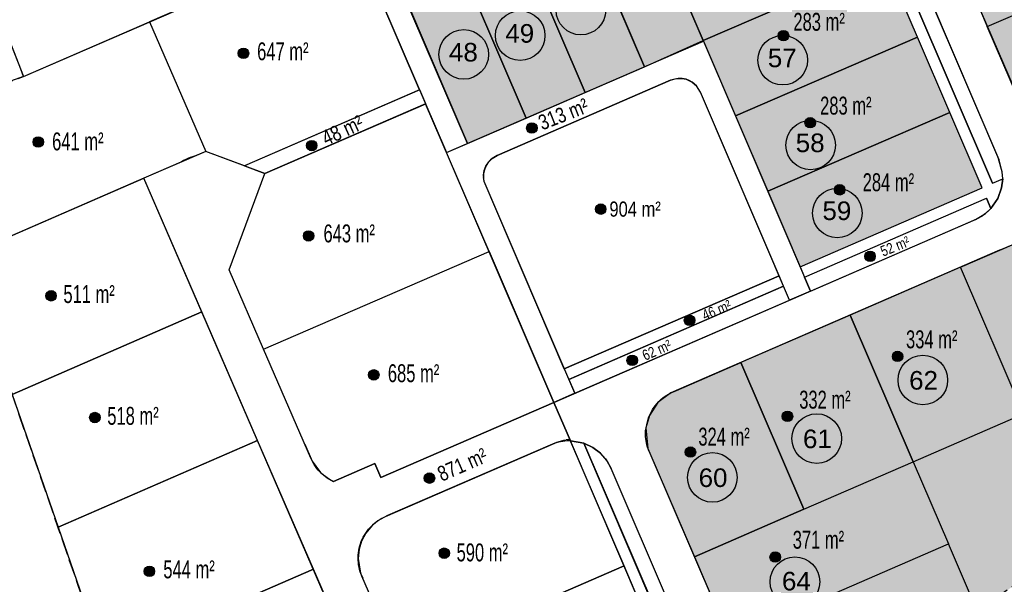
# Model space of a CAD drawing. Extents: x -130 to 463, y -249 to 170.
# Tile 3 of 9: x -11 to 132, y -104 to -22. Entities that reach past the tile are written whole.
import ezdxf
from ezdxf.enums import TextEntityAlignment as Align

# ---------------------------------------------------------------- set-up
doc = ezdxf.new("R2010")
doc.units = 0
doc.header["$MEASUREMENT"] = 0
doc.linetypes.add('AUSGEZOGEN', pattern=[0])
doc.linetypes.add('GESTRICHELT', pattern=[4, 3, -1])
for name, color, linetype in [('Grenze Neuplanung', 6, 'GESTRICHELT'), ('Grundstuecke', 7, 'CONTINUOUS'), ('Grundstuecksgroesse', 7, 'CONTINUOUS'), ('Grundstuecksnummer', 7, 'CONTINUOUS'), ('Punkt Blau', 170, 'CONTINUOUS'), ('Punkt Gelb', 50, 'CONTINUOUS'), ('Punkt Orange', 42, 'CONTINUOUS'), ('Punkt Rot', 10, 'CONTINUOUS'), ('Strasse', 7, 'CONTINUOUS'), ('TB_400', 7, 'CONTINUOUS'), ('TB_401', 7, 'CONTINUOUS')]:
    doc.layers.add(name, color=color, linetype=linetype)
for name, color, linetype, lineweight in [('Notartermin', 141, 'CONTINUOUS', 25), ('Option', 111, 'CONTINUOUS', 25), ('verkaufte Grundstuecke', 11, 'CONTINUOUS', 25), ('zu verkaufen', 51, 'CONTINUOUS', 25)]:
    doc.layers.add(name, color=color, linetype=linetype, lineweight=lineweight)
doc.styles.add('arial', font='ARIAL.TTF')

msp = doc.modelspace()

# ---------------------------------------------------------------- hatches: boundary and pattern name
at = {"layer": 'Notartermin', "linetype": 'Continuous'}
msp.add_hatch(color=256, dxfattribs=at).paths.add_polyline_path([(144.08, -57.06), (142.06, -57.93), (140.05, -53.25), (139.96, -53.23), (139.67, -53.17), (139.39, -53.13), (139.1, -53.1), (138.81, -53.09), (138.52, -53.1), (138.23, -53.12), (137.95, -53.15), (137.66, -53.2), (137.38, -53.27), (137.1, -53.35), (136.83, -53.44), (136.56, -53.55), (125.85, -58.19), (135, -79.5), (150.78, -72.67)])
at = {"layer": 'Option', "linetype": 'Continuous'}
for points in [[(125.85, -58.19), (109.85, -65.13), (119, -86.45), (135, -79.5)], [(135, -79.5), (119, -86.45), (124.11, -98.34), (128.3, -108.12), (138.35, -101.11), (152.51, -91.22), (157.77, -88.96), (150.78, -72.67)], [(124.11, -98.34), (119, -86.44), (103.11, -93.33), (87.22, -100.22), (92.33, -112.12)], [(92.33, -112.12), (97.95, -125.21), (115.22, -117.28), (128.3, -108.12), (124.11, -98.34)]]:
    msp.add_hatch(color=256, dxfattribs=at).paths.add_polyline_path(points)
at = {"layer": 'Punkt Blau', "linetype": 'AUSGEZOGEN'}
h = msp.add_hatch(color=256, dxfattribs=at)
h.dxf.hatch_style = 2
h.paths.add_polyline_path([(22.53, -27.13), (22.52, -27), (22.48, -26.87), (22.43, -26.75), (22.35, -26.65), (22.26, -26.55), (22.15, -26.48), (22.03, -26.42), (21.9, -26.38), (21.77, -26.37), (21.63, -26.38), (21.51, -26.42), (21.39, -26.48), (21.28, -26.55), (21.18, -26.65), (21.11, -26.75), (21.05, -26.87), (21.02, -27), (21.01, -27.13), (21.02, -27.27), (21.05, -27.4), (21.11, -27.52), (21.18, -27.62), (21.28, -27.72), (21.39, -27.79), (21.51, -27.85), (21.63, -27.88), (21.77, -27.9), (21.9, -27.88), (22.03, -27.85), (22.15, -27.79), (22.26, -27.72), (22.35, -27.62), (22.43, -27.52), (22.48, -27.4), (22.52, -27.27)])
h = msp.add_hatch(color=256, dxfattribs=at)
h.dxf.hatch_style = 2
h.paths.add_polyline_path([(-7.25, -40.01), (-7.26, -39.87), (-7.29, -39.75), (-7.35, -39.63), (-7.43, -39.52), (-7.52, -39.42), (-7.63, -39.35), (-7.75, -39.29), (-7.88, -39.26), (-8.01, -39.25), (-8.14, -39.26), (-8.27, -39.29), (-8.39, -39.35), (-8.5, -39.42), (-8.59, -39.52), (-8.67, -39.63), (-8.73, -39.75), (-8.76, -39.87), (-8.77, -40.01), (-8.76, -40.14), (-8.73, -40.27), (-8.67, -40.39), (-8.59, -40.5), (-8.5, -40.59), (-8.39, -40.67), (-8.27, -40.72), (-8.14, -40.76), (-8.01, -40.77), (-7.88, -40.76), (-7.75, -40.72), (-7.63, -40.67), (-7.52, -40.59), (-7.43, -40.5), (-7.35, -40.39), (-7.29, -40.27), (-7.26, -40.14)])
h = msp.add_hatch(color=256, dxfattribs=at)
h.dxf.hatch_style = 2
h.paths.add_polyline_path([(31.99, -53.65), (31.98, -53.52), (31.94, -53.39), (31.89, -53.27), (31.81, -53.16), (31.72, -53.07), (31.61, -52.99), (31.49, -52.94), (31.36, -52.9), (31.23, -52.89), (31.09, -52.9), (30.97, -52.94), (30.85, -52.99), (30.74, -53.07), (30.64, -53.16), (30.57, -53.27), (30.51, -53.39), (30.48, -53.52), (30.47, -53.65), (30.48, -53.79), (30.51, -53.91), (30.57, -54.04), (30.64, -54.14), (30.74, -54.24), (30.85, -54.31), (30.97, -54.37), (31.09, -54.4), (31.23, -54.42), (31.36, -54.4), (31.49, -54.37), (31.61, -54.31), (31.72, -54.24), (31.81, -54.14), (31.89, -54.04), (31.94, -53.91), (31.98, -53.79)])
h = msp.add_hatch(color=256, dxfattribs=at)
h.dxf.hatch_style = 2
h.paths.add_polyline_path([(-5.39, -62.34), (-5.4, -62.21), (-5.43, -62.08), (-5.49, -61.96), (-5.56, -61.85), (-5.66, -61.76), (-5.77, -61.68), (-5.89, -61.62), (-6.02, -61.59), (-6.15, -61.58), (-6.28, -61.59), (-6.41, -61.62), (-6.53, -61.68), (-6.64, -61.76), (-6.73, -61.85), (-6.81, -61.96), (-6.86, -62.08), (-6.9, -62.21), (-6.91, -62.34), (-6.9, -62.47), (-6.86, -62.6), (-6.81, -62.72), (-6.73, -62.83), (-6.64, -62.92), (-6.53, -63), (-6.41, -63.05), (-6.28, -63.09), (-6.15, -63.1), (-6.02, -63.09), (-5.89, -63.05), (-5.77, -63), (-5.66, -62.92), (-5.56, -62.83), (-5.49, -62.72), (-5.43, -62.6), (-5.4, -62.47)])
h = msp.add_hatch(color=256, dxfattribs=at)
h.dxf.hatch_style = 2
h.paths.add_polyline_path([(41.45, -73.82), (41.44, -73.68), (41.4, -73.55), (41.35, -73.43), (41.27, -73.33), (41.18, -73.23), (41.07, -73.16), (40.95, -73.1), (40.82, -73.07), (40.69, -73.05), (40.56, -73.07), (40.43, -73.1), (40.31, -73.16), (40.2, -73.23), (40.1, -73.33), (40.03, -73.43), (39.97, -73.55), (39.94, -73.68), (39.93, -73.82), (39.94, -73.95), (39.97, -74.08), (40.03, -74.2), (40.1, -74.3), (40.2, -74.4), (40.31, -74.47), (40.43, -74.53), (40.56, -74.57), (40.69, -74.58), (40.82, -74.57), (40.95, -74.53), (41.07, -74.47), (41.18, -74.4), (41.27, -74.3), (41.35, -74.2), (41.4, -74.08), (41.44, -73.95)])
h = msp.add_hatch(color=256, dxfattribs=at)
h.dxf.hatch_style = 2
h.paths.add_polyline_path([(0.97, -80.02), (0.96, -79.89), (0.93, -79.76), (0.87, -79.64), (0.79, -79.53), (0.7, -79.44), (0.59, -79.36), (0.47, -79.3), (0.34, -79.27), (0.21, -79.26), (0.08, -79.27), (-0.05, -79.3), (-0.17, -79.36), (-0.28, -79.44), (-0.37, -79.53), (-0.45, -79.64), (-0.51, -79.76), (-0.54, -79.89), (-0.55, -80.02), (-0.54, -80.15), (-0.51, -80.28), (-0.45, -80.4), (-0.37, -80.51), (-0.28, -80.6), (-0.17, -80.68), (-0.05, -80.73), (0.08, -80.77), (0.21, -80.78), (0.34, -80.77), (0.47, -80.73), (0.59, -80.68), (0.7, -80.6), (0.79, -80.51), (0.87, -80.4), (0.93, -80.28), (0.96, -80.15)])
h = msp.add_hatch(color=256, dxfattribs=at)
h.dxf.hatch_style = 2
h.paths.add_polyline_path([(51.68, -99.71), (51.67, -99.58), (51.64, -99.45), (51.58, -99.33), (51.51, -99.22), (51.41, -99.13), (51.3, -99.05), (51.18, -99), (51.06, -98.96), (50.92, -98.95), (50.79, -98.96), (50.66, -99), (50.54, -99.05), (50.43, -99.13), (50.34, -99.22), (50.26, -99.33), (50.21, -99.45), (50.17, -99.58), (50.16, -99.71), (50.17, -99.85), (50.21, -99.97), (50.26, -100.1), (50.34, -100.2), (50.43, -100.3), (50.54, -100.37), (50.66, -100.43), (50.79, -100.46), (50.92, -100.48), (51.06, -100.46), (51.18, -100.43), (51.3, -100.37), (51.41, -100.3), (51.51, -100.2), (51.58, -100.1), (51.64, -99.97), (51.67, -99.85)])
h = msp.add_hatch(color=256, dxfattribs=at)
h.dxf.hatch_style = 2
h.paths.add_polyline_path([(8.88, -102.35), (8.87, -102.22), (8.84, -102.09), (8.78, -101.97), (8.7, -101.86), (8.61, -101.77), (8.5, -101.69), (8.38, -101.63), (8.25, -101.6), (8.12, -101.59), (7.99, -101.6), (7.86, -101.63), (7.74, -101.69), (7.63, -101.77), (7.54, -101.86), (7.46, -101.97), (7.4, -102.09), (7.37, -102.22), (7.36, -102.35), (7.37, -102.48), (7.4, -102.61), (7.46, -102.73), (7.54, -102.84), (7.63, -102.93), (7.74, -103.01), (7.86, -103.07), (7.99, -103.1), (8.12, -103.11), (8.25, -103.1), (8.38, -103.07), (8.5, -103.01), (8.61, -102.93), (8.7, -102.84), (8.78, -102.73), (8.84, -102.61), (8.87, -102.48)])
at = {"layer": 'Punkt Gelb', "linetype": 'AUSGEZOGEN'}
h = msp.add_hatch(color=256, dxfattribs=at)
h.dxf.hatch_style = 2
h.paths.add_polyline_path([(64.4, -37.98), (64.39, -37.85), (64.36, -37.72), (64.3, -37.6), (64.23, -37.49), (64.13, -37.4), (64.02, -37.32), (63.9, -37.27), (63.77, -37.23), (63.64, -37.22), (63.51, -37.23), (63.38, -37.27), (63.26, -37.32), (63.15, -37.4), (63.06, -37.49), (62.98, -37.6), (62.93, -37.72), (62.89, -37.85), (62.88, -37.98), (62.89, -38.12), (62.93, -38.24), (62.98, -38.37), (63.06, -38.47), (63.15, -38.57), (63.26, -38.64), (63.38, -38.7), (63.51, -38.73), (63.64, -38.75), (63.77, -38.73), (63.9, -38.7), (64.02, -38.64), (64.13, -38.57), (64.23, -38.47), (64.3, -38.37), (64.36, -38.24), (64.39, -38.12)])
h = msp.add_hatch(color=256, dxfattribs=at)
h.dxf.hatch_style = 2
h.paths.add_polyline_path([(74.39, -49.75), (74.38, -49.61), (74.34, -49.49), (74.29, -49.37), (74.21, -49.26), (74.12, -49.16), (74.01, -49.09), (73.89, -49.03), (73.76, -49), (73.63, -48.99), (73.49, -49), (73.37, -49.03), (73.25, -49.09), (73.14, -49.16), (73.04, -49.26), (72.97, -49.37), (72.91, -49.49), (72.88, -49.61), (72.86, -49.75), (72.88, -49.88), (72.91, -50.01), (72.97, -50.13), (73.04, -50.24), (73.14, -50.33), (73.25, -50.41), (73.37, -50.46), (73.49, -50.5), (73.63, -50.51), (73.76, -50.5), (73.89, -50.46), (74.01, -50.41), (74.12, -50.33), (74.21, -50.24), (74.29, -50.13), (74.34, -50.01), (74.38, -49.88)])
h = msp.add_hatch(color=256, dxfattribs=at)
h.dxf.hatch_style = 2
h.paths.add_polyline_path([(113.48, -56.61), (113.47, -56.48), (113.43, -56.35), (113.38, -56.23), (113.3, -56.12), (113.2, -56.03), (113.1, -55.95), (112.98, -55.9), (112.85, -55.86), (112.72, -55.85), (112.58, -55.86), (112.45, -55.9), (112.33, -55.95), (112.23, -56.03), (112.13, -56.12), (112.06, -56.23), (112, -56.35), (111.97, -56.48), (111.95, -56.61), (111.97, -56.75), (112, -56.87), (112.06, -56.99), (112.13, -57.1), (112.23, -57.2), (112.33, -57.27), (112.45, -57.33), (112.58, -57.36), (112.72, -57.37), (112.85, -57.36), (112.98, -57.33), (113.1, -57.27), (113.2, -57.2), (113.3, -57.1), (113.38, -56.99), (113.43, -56.87), (113.47, -56.75)])
h = msp.add_hatch(color=256, dxfattribs=at)
h.dxf.hatch_style = 2
h.paths.add_polyline_path([(87.28, -65.9), (87.27, -65.77), (87.23, -65.64), (87.18, -65.52), (87.1, -65.41), (87.01, -65.32), (86.9, -65.24), (86.78, -65.19), (86.65, -65.15), (86.52, -65.14), (86.39, -65.15), (86.26, -65.19), (86.14, -65.24), (86.03, -65.32), (85.93, -65.41), (85.86, -65.52), (85.8, -65.64), (85.77, -65.77), (85.76, -65.9), (85.77, -66.03), (85.8, -66.16), (85.86, -66.28), (85.93, -66.39), (86.03, -66.49), (86.14, -66.56), (86.26, -66.62), (86.39, -66.65), (86.52, -66.66), (86.65, -66.65), (86.78, -66.62), (86.9, -66.56), (87.01, -66.49), (87.1, -66.39), (87.18, -66.28), (87.23, -66.16), (87.27, -66.03)])
h = msp.add_hatch(color=256, dxfattribs=at)
h.dxf.hatch_style = 2
h.paths.add_polyline_path([(78.97, -71.71), (78.95, -71.58), (78.92, -71.45), (78.86, -71.33), (78.79, -71.22), (78.69, -71.13), (78.58, -71.05), (78.46, -71), (78.34, -70.96), (78.2, -70.95), (78.07, -70.96), (77.94, -71), (77.82, -71.05), (77.71, -71.13), (77.62, -71.22), (77.54, -71.33), (77.49, -71.45), (77.45, -71.58), (77.44, -71.71), (77.45, -71.85), (77.49, -71.98), (77.54, -72.1), (77.62, -72.2), (77.71, -72.3), (77.82, -72.37), (77.94, -72.43), (78.07, -72.46), (78.2, -72.48), (78.34, -72.46), (78.46, -72.43), (78.58, -72.37), (78.69, -72.3), (78.79, -72.2), (78.86, -72.1), (78.92, -71.98), (78.95, -71.85)])
at = {"layer": 'Punkt Orange', "linetype": 'AUSGEZOGEN'}
h = msp.add_hatch(color=256, dxfattribs=at)
h.dxf.hatch_style = 2
h.paths.add_polyline_path([(32.44, -40.53), (32.43, -40.4), (32.39, -40.27), (32.34, -40.15), (32.26, -40.04), (32.17, -39.95), (32.06, -39.87), (31.94, -39.81), (31.81, -39.78), (31.68, -39.77), (31.55, -39.78), (31.42, -39.81), (31.3, -39.87), (31.19, -39.95), (31.09, -40.04), (31.02, -40.15), (30.96, -40.27), (30.93, -40.4), (30.92, -40.53), (30.93, -40.66), (30.96, -40.79), (31.02, -40.91), (31.09, -41.02), (31.19, -41.11), (31.3, -41.19), (31.42, -41.24), (31.55, -41.28), (31.68, -41.29), (31.81, -41.28), (31.94, -41.24), (32.06, -41.19), (32.17, -41.11), (32.26, -41.02), (32.34, -40.91), (32.39, -40.79), (32.43, -40.66)])
h = msp.add_hatch(color=256, dxfattribs=at)
h.dxf.hatch_style = 2
h.paths.add_polyline_path([(49.53, -88.81), (49.52, -88.68), (49.48, -88.55), (49.43, -88.43), (49.35, -88.32), (49.26, -88.23), (49.15, -88.15), (49.03, -88.1), (48.9, -88.06), (48.77, -88.05), (48.64, -88.06), (48.51, -88.1), (48.39, -88.15), (48.28, -88.23), (48.18, -88.32), (48.11, -88.43), (48.05, -88.55), (48.02, -88.68), (48.01, -88.81), (48.02, -88.94), (48.05, -89.07), (48.11, -89.19), (48.18, -89.3), (48.28, -89.39), (48.39, -89.47), (48.51, -89.53), (48.64, -89.56), (48.77, -89.57), (48.9, -89.56), (49.03, -89.53), (49.15, -89.47), (49.26, -89.39), (49.35, -89.3), (49.43, -89.19), (49.48, -89.07), (49.52, -88.94)])
at = {"layer": 'Punkt Rot', "linetype": 'AUSGEZOGEN'}
h = msp.add_hatch(color=256, dxfattribs=at)
h.dxf.hatch_style = 2
h.paths.add_polyline_path([(100.91, -24.57), (100.9, -24.44), (100.87, -24.31), (100.81, -24.19), (100.73, -24.08), (100.64, -23.99), (100.53, -23.91), (100.41, -23.86), (100.28, -23.82), (100.15, -23.81), (100.02, -23.82), (99.89, -23.86), (99.77, -23.91), (99.66, -23.99), (99.57, -24.08), (99.49, -24.19), (99.44, -24.31), (99.4, -24.44), (99.39, -24.57), (99.4, -24.7), (99.44, -24.83), (99.49, -24.95), (99.57, -25.06), (99.66, -25.16), (99.77, -25.23), (99.89, -25.29), (100.02, -25.32), (100.15, -25.33), (100.28, -25.32), (100.41, -25.29), (100.53, -25.23), (100.64, -25.16), (100.73, -25.06), (100.81, -24.95), (100.87, -24.83), (100.9, -24.7)])
h = msp.add_hatch(color=256, dxfattribs=at)
h.dxf.hatch_style = 2
h.paths.add_polyline_path([(104.8, -37.21), (104.79, -37.07), (104.76, -36.95), (104.7, -36.83), (104.63, -36.72), (104.53, -36.62), (104.42, -36.55), (104.3, -36.49), (104.18, -36.46), (104.04, -36.45), (103.91, -36.46), (103.78, -36.49), (103.66, -36.55), (103.55, -36.62), (103.46, -36.72), (103.38, -36.83), (103.33, -36.95), (103.29, -37.07), (103.28, -37.21), (103.29, -37.34), (103.33, -37.47), (103.38, -37.59), (103.46, -37.7), (103.55, -37.79), (103.66, -37.87), (103.78, -37.92), (103.91, -37.96), (104.04, -37.97), (104.18, -37.96), (104.3, -37.92), (104.42, -37.87), (104.53, -37.79), (104.63, -37.7), (104.7, -37.59), (104.76, -37.47), (104.79, -37.34)])
h = msp.add_hatch(color=256, dxfattribs=at)
h.dxf.hatch_style = 2
h.paths.add_polyline_path([(109.07, -46.95), (109.06, -46.82), (109.02, -46.69), (108.97, -46.57), (108.89, -46.46), (108.8, -46.37), (108.69, -46.29), (108.57, -46.24), (108.44, -46.2), (108.31, -46.19), (108.18, -46.2), (108.05, -46.24), (107.93, -46.29), (107.82, -46.37), (107.72, -46.46), (107.65, -46.57), (107.59, -46.69), (107.56, -46.82), (107.55, -46.95), (107.56, -47.09), (107.59, -47.21), (107.65, -47.34), (107.72, -47.44), (107.82, -47.54), (107.93, -47.61), (108.05, -47.67), (108.18, -47.7), (108.31, -47.72), (108.44, -47.7), (108.57, -47.67), (108.69, -47.61), (108.8, -47.54), (108.89, -47.44), (108.97, -47.34), (109.02, -47.21), (109.06, -47.09)])
h = msp.add_hatch(color=256, dxfattribs=at)
h.dxf.hatch_style = 2
h.paths.add_polyline_path([(117.48, -71.14), (117.47, -71.01), (117.43, -70.88), (117.38, -70.76), (117.3, -70.65), (117.21, -70.56), (117.1, -70.48), (116.98, -70.43), (116.85, -70.39), (116.72, -70.38), (116.58, -70.39), (116.46, -70.43), (116.34, -70.48), (116.23, -70.56), (116.13, -70.65), (116.06, -70.76), (116, -70.88), (115.97, -71.01), (115.95, -71.14), (115.97, -71.28), (116, -71.4), (116.06, -71.52), (116.13, -71.63), (116.23, -71.73), (116.34, -71.8), (116.46, -71.86), (116.58, -71.89), (116.72, -71.91), (116.85, -71.89), (116.98, -71.86), (117.1, -71.8), (117.21, -71.73), (117.3, -71.63), (117.38, -71.52), (117.43, -71.4), (117.47, -71.28)])
h = msp.add_hatch(color=256, dxfattribs=at)
h.dxf.hatch_style = 2
h.paths.add_polyline_path([(101.49, -79.84), (101.48, -79.71), (101.44, -79.58), (101.39, -79.46), (101.31, -79.35), (101.22, -79.26), (101.11, -79.18), (100.99, -79.12), (100.86, -79.09), (100.73, -79.08), (100.59, -79.09), (100.47, -79.12), (100.35, -79.18), (100.24, -79.26), (100.14, -79.35), (100.07, -79.46), (100.01, -79.58), (99.98, -79.71), (99.96, -79.84), (99.98, -79.97), (100.01, -80.1), (100.07, -80.22), (100.14, -80.33), (100.24, -80.42), (100.35, -80.5), (100.47, -80.56), (100.59, -80.59), (100.73, -80.6), (100.86, -80.59), (100.99, -80.56), (101.11, -80.5), (101.22, -80.42), (101.31, -80.33), (101.39, -80.22), (101.44, -80.1), (101.48, -79.97)])
h = msp.add_hatch(color=256, dxfattribs=at)
h.dxf.hatch_style = 2
h.paths.add_polyline_path([(87.42, -85.03), (87.41, -84.9), (87.37, -84.77), (87.31, -84.65), (87.24, -84.54), (87.14, -84.45), (87.04, -84.37), (86.92, -84.32), (86.79, -84.28), (86.65, -84.27), (86.52, -84.28), (86.39, -84.32), (86.27, -84.37), (86.17, -84.45), (86.07, -84.54), (86, -84.65), (85.94, -84.77), (85.9, -84.9), (85.89, -85.03), (85.9, -85.17), (85.94, -85.29), (86, -85.41), (86.07, -85.52), (86.17, -85.62), (86.27, -85.69), (86.39, -85.75), (86.52, -85.78), (86.65, -85.79), (86.79, -85.78), (86.92, -85.75), (87.04, -85.69), (87.14, -85.62), (87.24, -85.52), (87.31, -85.41), (87.37, -85.29), (87.41, -85.17)])
h = msp.add_hatch(color=256, dxfattribs=at)
h.dxf.hatch_style = 2
h.paths.add_polyline_path([(99.72, -100.27), (99.71, -100.14), (99.68, -100.01), (99.62, -99.89), (99.55, -99.78), (99.45, -99.68), (99.34, -99.61), (99.22, -99.55), (99.09, -99.52), (98.96, -99.51), (98.83, -99.52), (98.7, -99.55), (98.58, -99.61), (98.47, -99.68), (98.38, -99.78), (98.3, -99.89), (98.25, -100.01), (98.21, -100.14), (98.2, -100.27), (98.21, -100.4), (98.25, -100.53), (98.3, -100.65), (98.38, -100.76), (98.47, -100.85), (98.58, -100.93), (98.7, -100.98), (98.83, -101.02), (98.96, -101.03), (99.09, -101.02), (99.22, -100.98), (99.34, -100.93), (99.45, -100.85), (99.55, -100.76), (99.62, -100.65), (99.68, -100.53), (99.71, -100.4)])
at = {"layer": 'verkaufte Grundstuecke', "linetype": 'Continuous'}
for points in [[(148.87, -14.94), (139.13, 7.51), (126.12, 1.87), (127, -0.15), (121.95, -2.33), (121.93, -2.4), (121.88, -2.68), (121.84, -2.97), (121.81, -3.25), (121.8, -3.54), (121.8, -3.83), (121.82, -4.11), (121.86, -4.4), (121.91, -4.68), (121.97, -4.96), (122.05, -5.24), (122.14, -5.51), (122.24, -5.78), (122.37, -6.08), (129.73, -23.24)], [(88.49, -25.29), (76.79, 2.04), (68.25, -1.66), (79.96, -29.1)], [(68.21, -1.68), (59.63, -5.4), (71.38, -32.82), (79.96, -29.1)], [(88.49, -25.29), (114.92, -13.83), (110.24, -2.89), (83.81, -14.34)], [(59.63, -5.4), (51.05, -9.12), (62.8, -36.54), (71.38, -32.82)], [(51.05, -9.12), (42.59, -12.79), (54.28, -40.24), (62.8, -36.54)], [(119.61, -24.77), (114.92, -13.83), (88.49, -25.29), (93.18, -36.23)], [(158.6, -37.4), (148.87, -14.94), (129.73, -23.24), (136.75, -39.64), (136.9, -39.96), (137.06, -40.27), (137.24, -40.56), (137.43, -40.85), (137.64, -41.13), (137.86, -41.4), (138.09, -41.65), (138.34, -41.89), (138.6, -42.12), (138.87, -42.34), (139.16, -42.54), (139.45, -42.72), (139.75, -42.89), (140.06, -43.04), (140.38, -43.18), (140.71, -43.3), (141.04, -43.4), (141.37, -43.49), (141.71, -43.55), (142.06, -43.6), (142.4, -43.63), (142.75, -43.65), (143.09, -43.64), (143.44, -43.62), (143.78, -43.58), (144.13, -43.52), (144.46, -43.44), (144.8, -43.34), (145.12, -43.23), (145.45, -43.1)], [(97.87, -47.17), (124.3, -35.71), (119.61, -24.77), (93.18, -36.23)], [(97.87, -47.17), (102.56, -58.12), (128.99, -46.66), (124.3, -35.71)], [(93.96, -72.02), (103.11, -93.33), (119, -86.44), (109.85, -65.13)]]:
    msp.add_hatch(color=256, dxfattribs=at).paths.add_polyline_path(points)
at = {"layer": 'zu verkaufen', "linetype": 'Continuous'}
msp.add_hatch(color=256, dxfattribs=at).paths.add_polyline_path([(93.96, -72.02), (84.61, -76.07), (84.3, -76.22), (84.05, -76.32), (83.81, -76.43), (83.2, -76.77), (82.85, -77.01), (82.41, -77.36), (82.06, -77.69), (81.51, -78.31), (81.13, -78.86), (80.54, -80.06), (80.32, -81.09), (80.15, -81.94), (80.15, -82.8), (80.28, -83.71), (80.39, -84.17), (80.62, -84.83), (87.22, -100.22), (103.11, -93.33)])

# ---------------------------------------------------------------- linework, layer by layer
at = {"layer": 'Grenze Neuplanung', "linetype": 'GESTRICHELT', "ltscale": 0.8, "flags": 128}
msp.add_lwpolyline([(-59.44, 95.12), (35.64, 131.91), (157.3, 77.49), (184.92, 64.15), (211.86, 46.07), (246.83, 17.9), (273.12, -6.93), (280.56, -15.57), (249.74, -35.86), (257.66, -48.01), (236.09, -62.24), (237.77, -64.78), (197.7, -91.66), (205.34, -109.17), (152.32, -131.81), (138.35, -101.11), (115.22, -117.28), (137.12, -165.42), (116.09, -171.55), (116.98, -172.41), (118.03, -173.03), (118.88, -173.29), (120, -173.36), (109.97, -176.2), (107.44, -177.17), (108.55, -176.5), (108.98, -176.05), (109.51, -175.16), (109.94, -173.91), (109.04, -174.18), (95.91, -145.54), (20.5, -170.13), (-25.78, -36.17), (-10.14, -30.49), (-19.25, -7.21), (-68.22, -25.12), (-70.75, -15.48), (-25.96, 0.88), (-22.6, 1.35), (-37.74, 40.02), (-51.19, 34.74)], close=True, dxfattribs=at)
at = {"layer": 'Grundstuecke', "linetype": 'AUSGEZOGEN'}
for points, invisible_edges in [([(139.13, 7.51), (122.37, -6.08), (129.73, -23.24)], 13), ([(129.73, -23.24), (148.87, -14.94), (139.13, 7.51)], 12), ([(47.34, -32.45), (37.6, -9.78), (8.13, -22.56)], 12), ([(129.73, -23.24), (148.87, -14.94), (136.75, -39.64)], 2), ([(8.13, -22.56), (14.81, -42.04), (-10.14, -30.49)], 3), ([(8.13, -22.56), (16.3, -41.39), (47.34, -32.45)], 14), ([(16.3, -41.39), (14.81, -42.04), (8.13, -22.56)], 2), ([(7.31, -45.27), (-10.14, -30.49), (-25.78, -36.17)], 13), ([(14.81, -42.04), (14.69, -42.06), (-10.14, -30.49)], 14), ([(14.69, -42.06), (14.36, -42.16), (-10.14, -30.49)], 14), ([(14.36, -42.16), (14.03, -42.27), (-10.14, -30.49)], 14), ([(14.03, -42.27), (13.71, -42.4), (-10.14, -30.49)], 14), ([(13.71, -42.4), (13.4, -42.54), (-10.14, -30.49)], 14), ([(13.4, -42.54), (13.09, -42.7), (-10.14, -30.49)], 14), ([(13.09, -42.7), (12.8, -42.88), (-10.14, -30.49)], 14), ([(12.8, -42.88), (12.68, -42.95), (-10.14, -30.49)], 14), ([(12.68, -42.95), (7.31, -45.27), (-10.14, -30.49)], 14), ([(21.92, -43.48), (16.3, -41.39), (47.34, -32.45)], 2), ([(57.42, -55.92), (48.21, -34.47), (24.88, -44.6)], 12), ([(-25.78, -36.17), (-18.72, -56.59), (7.31, -45.27)], 12), ([(19.68, -58.58), (24.88, -44.6), (24.68, -70.11)], 2), ([(24.88, -44.6), (24.68, -70.11), (57.42, -55.92)], 13), ([(125.85, -58.19), (136.56, -53.55), (135, -79.5)], 2), ([(24.68, -70.11), (57.42, -55.92), (31.53, -85.92)], 2), ([(57.42, -55.92), (66.82, -77.81), (31.53, -85.92)], 14), ([(84.61, -76.07), (93.96, -72.02), (80.62, -84.83)], 14), ([(93.96, -72.02), (80.62, -84.83), (87.22, -100.22)], 13), ([(87.22, -100.22), (103.11, -93.33), (93.96, -72.02)], 12), ([(84.3, -76.22), (84.61, -76.07), (80.62, -84.83)], 14), ([(84.05, -76.32), (84.3, -76.22), (80.62, -84.83)], 14), ([(83.81, -76.43), (84.05, -76.32), (80.62, -84.83)], 14), ([(83.2, -76.77), (83.81, -76.43), (80.62, -84.83)], 14), ([(82.85, -77.01), (83.2, -76.77), (80.62, -84.83)], 14), ([(82.41, -77.36), (82.85, -77.01), (80.62, -84.83)], 14), ([(41.71, -88.7), (40.84, -86.68), (66.82, -77.81)], 2), ([(82.06, -77.69), (82.41, -77.36), (80.62, -84.83)], 14), ([(81.51, -78.31), (82.06, -77.69), (80.62, -84.83)], 14), ([(81.13, -78.86), (81.51, -78.31), (80.62, -84.83)], 14), ([(80.54, -80.06), (81.13, -78.86), (80.62, -84.83)], 14), ([(80.15, -81.94), (80.32, -81.09), (80.62, -84.83)], 14), ([(80.32, -81.09), (80.54, -80.06), (80.62, -84.83)], 14), ([(80.15, -82.8), (80.15, -81.94), (80.62, -84.83)], 14), ([(80.28, -83.71), (80.15, -82.8), (80.39, -84.17)], 2), ([(80.39, -84.17), (80.15, -82.8), (80.62, -84.83)], 3), ([(42.39, -94.38), (66.95, -83.73), (77.02, -101.55)], 14), ([(66.95, -83.73), (67.27, -83.6), (77.02, -101.55)], 14), ([(67.27, -83.6), (67.6, -83.49), (77.02, -101.55)], 14), ([(67.6, -83.49), (67.93, -83.39), (77.02, -101.55)], 14), ([(67.93, -83.39), (68.27, -83.32), (77.02, -101.55)], 14), ([(68.27, -83.32), (68.61, -83.26), (77.02, -101.55)], 14), ([(69.14, -83.2), (68.96, -83.22), (68.61, -83.26)], 12), ([(68.61, -83.26), (77.02, -101.55), (69.14, -83.2)], 13), ([(40.84, -86.68), (34.82, -89.28), (31.53, -85.92)], 14), ([(34.82, -89.28), (34.53, -89.14), (31.53, -85.92)], 14), ([(34.53, -89.14), (34.23, -88.97), (31.53, -85.92)], 14), ([(34.23, -88.97), (33.94, -88.79), (31.53, -85.92)], 14), ([(33.94, -88.79), (33.66, -88.59), (31.53, -85.92)], 14), ([(33.66, -88.59), (33.38, -88.38), (31.53, -85.92)], 14), ([(33.38, -88.38), (33.12, -88.15), (31.53, -85.92)], 14), ([(33.12, -88.15), (32.87, -87.91), (31.53, -85.92)], 14), ([(32.87, -87.91), (32.64, -87.66), (31.53, -85.92)], 14), ([(32.64, -87.66), (32.42, -87.39), (31.53, -85.92)], 14), ([(32.42, -87.39), (32.21, -87.12), (31.53, -85.92)], 14), ([(32.21, -87.12), (32.02, -86.83), (31.53, -85.92)], 14), ([(32.02, -86.83), (31.53, -85.92), (31.68, -86.23)], 13), ([(31.68, -86.23), (31.84, -86.53), (32.02, -86.83)], 12), ([(119, -86.44), (124.11, -98.34), (103.11, -93.33)], 2), ([(124.11, -98.34), (103.11, -93.33), (87.22, -100.22)], 13), ([(40.16, -95.97), (40.4, -95.72), (77.02, -101.55)], 14), ([(40.4, -95.72), (40.65, -95.49), (77.02, -101.55)], 14), ([(40.65, -95.49), (40.92, -95.26), (77.02, -101.55)], 14), ([(40.92, -95.26), (41.19, -95.06), (77.02, -101.55)], 14), ([(41.19, -95.06), (41.48, -94.86), (77.02, -101.55)], 14), ([(41.48, -94.86), (41.78, -94.69), (77.02, -101.55)], 14), ([(41.78, -94.69), (42.08, -94.52), (77.02, -101.55)], 14), ([(42.08, -94.52), (42.39, -94.38), (77.02, -101.55)], 14), ([(39.17, -97.38), (39.34, -97.08), (77.02, -101.55)], 14), ([(39.34, -97.08), (39.52, -96.79), (77.02, -101.55)], 14), ([(39.52, -96.79), (39.72, -96.5), (77.02, -101.55)], 14), ([(39.72, -96.5), (39.93, -96.23), (77.02, -101.55)], 14), ([(39.93, -96.23), (40.16, -95.97), (77.02, -101.55)], 14), ([(38.66, -98.66), (38.76, -98.33), (77.02, -101.55)], 14), ([(38.76, -98.33), (38.88, -98.01), (77.02, -101.55)], 14), ([(38.88, -98.01), (39.02, -97.69), (77.02, -101.55)], 14), ([(39.02, -97.69), (39.17, -97.38), (77.02, -101.55)], 14), ([(87.22, -100.22), (92.33, -112.12), (124.11, -98.34)], 12), ([(92.33, -112.12), (124.11, -98.34), (97.95, -125.21)], 2), ([(124.11, -98.34), (97.95, -125.21), (115.22, -117.28)], 13), ([(115.22, -117.28), (128.3, -108.12), (124.11, -98.34)], 12), ([(38.42, -100.37), (38.43, -100.02), (77.02, -101.55)], 14), ([(38.43, -100.02), (38.46, -99.68), (77.02, -101.55)], 14), ([(38.46, -99.68), (38.51, -99.34), (77.02, -101.55)], 14), ([(38.51, -99.34), (38.58, -99), (77.02, -101.55)], 14), ([(38.58, -99), (38.66, -98.66), (77.02, -101.55)], 14), ([(38.43, -100.71), (38.42, -100.37), (77.02, -101.55)], 14), ([(38.45, -101.06), (38.43, -100.71), (77.02, -101.55)], 14), ([(38.49, -101.4), (38.45, -101.06), (77.02, -101.55)], 14), ([(38.55, -101.74), (38.49, -101.4), (77.02, -101.55)], 14), ([(38.63, -102.08), (38.55, -101.74), (77.02, -101.55)], 14), ([(38.72, -102.41), (38.63, -102.08), (77.02, -101.55)], 14), ([(38.84, -102.74), (38.72, -102.41), (77.02, -101.55)], 14), ([(44.43, -115.67), (38.84, -102.74), (77.02, -101.55)], 3), ([(38.96, -103.06), (38.84, -102.74), (44.43, -115.67)], 2), ([(44.43, -115.67), (77.02, -101.55), (47.29, -122.25)], 2), ([(77.02, -101.55), (47.29, -122.25), (61.04, -128.01)], 13), ([(61.04, -128.01), (84.08, -118.02), (77.02, -101.55)], 12)]:
    msp.add_3dface(points, dxfattribs=dict(at, invisible_edges=invisible_edges))
for points in [[(-19.25, -7.21), (-10.14, -30.49), (15.58, -19.33), (5.72, 3.62)], [(88.49, -25.29), (76.79, 2.04), (68.25, -1.66), (79.96, -29.1)], [(59.63, -5.4), (71.38, -32.82), (79.96, -29.1), (68.21, -1.68)], [(88.49, -25.29), (114.92, -13.83), (110.24, -2.89), (83.81, -14.34)], [(51.05, -9.12), (62.8, -36.54), (71.38, -32.82), (59.63, -5.4)], [(62.8, -36.54), (51.05, -9.12), (42.59, -12.79), (54.28, -40.24)], [(119.61, -24.77), (114.92, -13.83), (88.49, -25.29), (93.18, -36.23)], [(97.87, -47.17), (124.3, -35.71), (119.61, -24.77), (93.18, -36.23)], [(97.87, -47.17), (102.56, -58.12), (128.99, -46.66), (124.3, -35.71)], [(-11.79, -76.66), (15.72, -64.67), (7.31, -45.27), (-18.72, -56.59)], [(125.85, -58.19), (109.85, -65.13), (119, -86.45), (135, -79.5)], [(-11.79, -76.66), (-5.12, -95.95), (23.82, -83.34), (15.72, -64.67)], [(93.96, -72.02), (103.11, -93.33), (119, -86.44), (109.85, -65.13)], [(1.54, -115.25), (31.92, -102.01), (23.82, -83.34), (-5.12, -95.95)], [(1.54, -115.25), (8.21, -134.54), (40.01, -120.68), (31.92, -102.01)]]:
    msp.add_3dface(points, dxfattribs=at)
at = {"layer": 'Grundstuecksnummer', "linetype": 'AUSGEZOGEN'}
for centre in [(70.75, -20.86), (61.94, -24.56), (53.75, -27.29), (100.05, -28.13), (104.1, -40.45), (107.97, -50.32), (120.38, -74.57), (104.98, -83.07), (89.83, -88.71), (101.81, -103.85)]:
    msp.add_circle(centre, 3.6, dxfattribs=at)
at = {"layer": 'Punkt Blau', "linetype": 'AUSGEZOGEN'}
for centre in [(21.77, -27.13), (-8.01, -40.01), (31.23, -53.65), (-6.15, -62.34), (40.69, -73.82), (0.21, -80.02), (50.92, -99.71), (8.12, -102.35)]:
    msp.add_circle(centre, 0.762, dxfattribs=at)
at = {"layer": 'Punkt Gelb', "linetype": 'AUSGEZOGEN'}
for centre in [(63.64, -37.98), (73.63, -49.75), (112.72, -56.61), (86.52, -65.9), (78.2, -71.71)]:
    msp.add_circle(centre, 0.762, dxfattribs=at)
at = {"layer": 'Punkt Orange', "linetype": 'AUSGEZOGEN'}
for centre in [(31.68, -40.53), (48.77, -88.81)]:
    msp.add_circle(centre, 0.762, dxfattribs=at)
at = {"layer": 'Punkt Rot', "linetype": 'AUSGEZOGEN'}
for centre in [(100.15, -24.57), (104.04, -37.21), (108.31, -46.95), (116.72, -71.14), (100.73, -79.84), (86.65, -85.03), (98.96, -100.27)]:
    msp.add_circle(centre, 0.762, dxfattribs=at)
at = {"layer": 'Strasse', "linetype": 'AUSGEZOGEN'}
for points, invisible_edges in [([(90.24, 43.8), (90.83, 43.75), (128.99, -46.66)], 14), ([(90.83, 43.75), (91.89, 43.54), (128.99, -46.66)], 14), ([(131.45, -42.62), (96.14, 39.8), (100.91, 44.02)], 14), ([(115.73, 9.44), (165.57, -107.16), (100.91, 44.02)], 3), ([(165.57, -107.16), (144.08, -57.06), (100.91, 44.02)], 14), ([(144.08, -57.06), (142.06, -57.93), (100.91, 44.02)], 14), ([(142.06, -57.93), (140.05, -53.25), (100.91, 44.02)], 14), ([(140.05, -53.25), (138.76, -53.09), (100.91, 44.02)], 14), ([(138.76, -53.09), (137.09, -53.35), (100.91, 44.02)], 14), ([(93.03, 41.48), (94.48, 42.11), (130.5, -46)], 2), ([(93.03, 41.48), (130.5, -46), (128.99, -46.66)], 14), ([(94.48, 42.11), (95.47, 41), (130.5, -46)], 14), ([(95.47, 41), (96.14, 39.8), (130.5, -46)], 14), ([(96.14, 39.8), (131.38, -42.47), (130.5, -46)], 14), ([(137.07, -40.29), (165.57, -107.16), (122.12, -5.47)], 3), ([(88.54, -25.38), (83.77, -31.05), (51.25, -41.55)], 3), ([(84.88, -30.78), (83.77, -31.05), (88.54, -25.38)], 14), ([(85.46, -30.8), (84.88, -30.78), (88.54, -25.38)], 14), ([(86.03, -30.91), (85.46, -30.8), (88.54, -25.38)], 14), ([(86.56, -31.13), (86.03, -30.91), (88.54, -25.38)], 14), ([(86.91, -31.33), (86.56, -31.13), (88.54, -25.38)], 14), ([(87.54, -31.87), (86.91, -31.33), (88.54, -25.38)], 14), ([(88.11, -32.77), (87.54, -31.87), (88.54, -25.38)], 14), ([(101.05, -62.97), (88.11, -32.77), (88.54, -25.38)], 14), ([(104.08, -61.65), (101.05, -62.97), (88.54, -25.38)], 2), ([(83.77, -31.05), (58.6, -41.96), (51.25, -41.55)], 14), ([(58.6, -41.96), (83.77, -31.05), (68.33, -72.96)], 14), ([(84.41, -30.84), (84.88, -30.78), (68.33, -72.96)], 14), ([(84.88, -30.78), (85.46, -30.8), (68.33, -72.96)], 14), ([(85.46, -30.8), (86.03, -30.91), (68.33, -72.96)], 14), ([(83.77, -31.05), (84.41, -30.84), (68.33, -72.96)], 14), ([(86.03, -30.91), (86.91, -31.33), (68.33, -72.96)], 14), ([(86.91, -31.33), (87.54, -31.87), (68.33, -72.96)], 14), ([(87.54, -31.87), (68.33, -72.96), (99.53, -59.43)], 13), ([(99.53, -59.43), (88.11, -32.77), (87.54, -31.87)], 12), ([(16.3, -41.39), (7.31, -45.27), (19.68, -58.58)], 14), ([(19.68, -58.58), (24.88, -44.59), (16.3, -41.39)], 12), ([(66.82, -77.81), (51.25, -41.55), (69.86, -76.5)], 2), ([(58.6, -41.96), (57.87, -42.39), (51.25, -41.55)], 14), ([(57.87, -42.39), (57.64, -42.59), (51.25, -41.55)], 14), ([(57.64, -42.59), (57.26, -43.02), (51.25, -41.55)], 14), ([(57.26, -43.02), (56.96, -43.51), (51.25, -41.55)], 14), ([(56.96, -43.51), (56.75, -44.04), (51.25, -41.55)], 14), ([(56.75, -44.04), (56.63, -44.6), (51.25, -41.55)], 14), ([(56.63, -44.6), (56.61, -45.18), (51.25, -41.55)], 14), ([(56.7, -45.75), (56.61, -45.18), (51.25, -41.55)], 14), ([(51.25, -41.55), (69.86, -76.5), (56.7, -45.75)], 13), ([(57.37, -42.88), (57.87, -42.39), (68.33, -72.96)], 14), ([(57.87, -42.39), (58.6, -41.96), (68.33, -72.96)], 14), ([(131.38, -42.47), (130.5, -46), (131.98, -45.36)], 13), ([(131.98, -45.36), (131.92, -44.34), (131.38, -42.47)], 12), ([(131.92, -44.34), (131.45, -42.62), (137.09, -53.35)], 14), ([(56.61, -44.82), (56.72, -44.15), (56.7, -45.75)], 2), ([(56.7, -45.75), (56.72, -44.15), (68.33, -72.96)], 3), ([(56.72, -44.15), (56.96, -43.51), (68.33, -72.96)], 14), ([(56.96, -43.51), (57.37, -42.88), (68.33, -72.96)], 14), ([(48.54, -140.36), (7.31, -45.27), (19.68, -58.58)], 14), ([(131.98, -45.36), (102.56, -58.12), (103.21, -59.63)], 13), ([(103.21, -59.63), (129.64, -48.17), (131.98, -45.36)], 14), ([(130.27, -49.65), (129.64, -48.17), (131.98, -45.36)], 14), ([(131.28, -48.19), (130.27, -49.65), (131.98, -45.36)], 14), ([(131.82, -46.67), (131.28, -48.19), (131.98, -45.36)], 2), ([(131.82, -46.67), (131.98, -45.36), (137.09, -53.35)], 14), ([(131.98, -45.36), (131.92, -44.34), (137.09, -53.35)], 14), ([(131.28, -48.19), (131.82, -46.67), (137.09, -53.35)], 14), ([(103.21, -59.63), (129.64, -48.17), (104.08, -61.65)], 2), ([(129.64, -48.17), (130.27, -49.65), (104.08, -61.65)], 14), ([(130.27, -49.65), (131.28, -48.19), (137.09, -53.35)], 14), ([(130.27, -49.65), (129.91, -50.02), (104.08, -61.65)], 14), ([(129.91, -50.02), (129.49, -50.39), (104.08, -61.65)], 14), ([(129.49, -50.39), (130.27, -49.65), (137.09, -53.35)], 14), ([(66.82, -77.81), (128.01, -51.28), (137.09, -53.35)], 14), ([(129.49, -50.39), (129.02, -50.73), (104.08, -61.65)], 14), ([(129.02, -50.73), (104.08, -61.65), (127.36, -51.56)], 13), ([(127.36, -51.56), (128.32, -51.13), (129.02, -50.73)], 12), ([(128.01, -51.28), (129.49, -50.39), (137.09, -53.35)], 14), ([(131.82, -55.6), (66.82, -77.81), (137.09, -53.35)], 3), ([(131.52, -55.73), (66.82, -77.81), (131.82, -55.6)], 3), ([(83.81, -76.43), (66.82, -77.81), (131.52, -55.73)], 3), ([(69.23, -83.41), (66.82, -77.81), (83.81, -76.43)], 14), ([(71.18, -83.75), (69.23, -83.41), (83.81, -76.43)], 14), ([(72.48, -84.35), (71.18, -83.75), (83.81, -76.43)], 14), ([(81.91, -77.84), (72.48, -84.35), (83.81, -76.43)], 3), ([(66.82, -77.81), (67.49, -83.6), (41.71, -88.7)], 3), ([(69.23, -83.41), (68.77, -83.41), (66.82, -77.81)], 2), ([(68.77, -83.41), (68.12, -83.47), (66.82, -77.81)], 14), ([(68.12, -83.47), (67.49, -83.6), (66.82, -77.81)], 14), ([(73.58, -85.18), (72.48, -84.35), (81.91, -77.84)], 14), ([(74.5, -86.25), (73.58, -85.18), (81.91, -77.84)], 14), ([(75.14, -87.4), (74.5, -86.25), (81.91, -77.84)], 14), ([(80.69, -79.7), (75.14, -87.4), (81.91, -77.84)], 3), ([(80.19, -81.51), (75.14, -87.4), (80.69, -79.7)], 3), ([(80.49, -84.53), (75.14, -87.4), (80.19, -81.51)], 3), ([(31.75, -86.37), (38.78, -102.59), (30.66, -83.9)], 3), ([(38.78, -102.59), (39.1, -103.36), (30.66, -83.9)], 14), ([(67.49, -83.6), (66.98, -83.75), (41.71, -88.7)], 14), ([(66.98, -83.75), (66.3, -84.01), (41.71, -88.7)], 14), ([(66.3, -84.01), (42.7, -94.25), (41.71, -88.7)], 14), ([(69.23, -83.41), (71.18, -83.75), (95.91, -145.54)], 2), ([(71.18, -83.75), (72.48, -84.35), (82.14, -109.29)], 2), ([(71.18, -83.75), (97.41, -144.85), (95.91, -145.54)], 14), ([(82.14, -109.29), (72.48, -84.35), (97.41, -144.85)], 3), ([(72.48, -84.35), (73.58, -85.18), (97.41, -144.85)], 14), ([(73.58, -85.18), (74.33, -86.01), (97.41, -144.85)], 14), ([(101, -147.59), (75.14, -87.4), (80.49, -84.53)], 14), ([(103.24, -137.53), (103.67, -142.66), (80.49, -84.53)], 2), ([(110, -172.4), (109.59, -171.4), (80.49, -84.53)], 14), ([(32.96, -88), (38.89, -97.98), (31.75, -86.37)], 3), ([(38.89, -97.98), (38.55, -99.14), (31.75, -86.37)], 14), ([(38.55, -99.14), (38.42, -100.49), (31.75, -86.37)], 14), ([(38.42, -100.49), (38.78, -102.59), (31.75, -86.37)], 14), ([(40.84, -86.68), (41.71, -88.7), (34.82, -89.28)], 2), ([(74.33, -86.01), (74.68, -86.53), (97.41, -144.85)], 14), ([(74.68, -86.53), (75.14, -87.4), (97.41, -144.85)], 14), ([(33.93, -88.79), (41.26, -95.01), (32.96, -88)], 3), ([(41.26, -95.01), (40.5, -95.63), (32.96, -88)], 14), ([(40.5, -95.63), (39.52, -96.79), (32.96, -88)], 14), ([(39.52, -96.79), (38.89, -97.98), (32.96, -88)], 14), ([(101.5, -153.77), (101, -147.59), (75.14, -87.4)], 12), ([(75.14, -87.4), (97.41, -144.85), (101.5, -153.77)], 13), ([(34.82, -89.28), (42.7, -94.25), (33.93, -88.79)], 3), ([(42.7, -94.25), (41.26, -95.01), (33.93, -88.79)], 14)]:
    msp.add_3dface(points, dxfattribs=dict(at, invisible_edges=invisible_edges))
for points in [[(27.74, 13.17), (51.25, -41.55), (54.28, -40.24), (30.77, 14.48)], [(24.89, -44.58), (48.22, -34.47), (47.35, -32.45), (21.92, -43.47)], [(68.33, -72.96), (68.98, -74.47), (100.18, -60.95), (99.53, -59.43)], [(69.86, -76.5), (101.05, -62.97), (100.18, -60.95), (68.98, -74.47)]]:
    msp.add_3dface(points, dxfattribs=at)
at = {"layer": 'TB_400', "color": 7, "linetype": 'AUSGEZOGEN', "invisible_edges": 15}
msp.add_3dface([(66.82, -77.81), (40.84, -86.68), (31.53, -85.92)], dxfattribs=at)
at = {"layer": 'TB_401', "color": 180, "linetype": 'AUSGEZOGEN', "invisible_edges": 15}
msp.add_3dface([(91.89, 43.54), (93.03, 41.48), (128.99, -46.66)], dxfattribs=at)
at = {"layer": 'TB_401', "color": 7, "linetype": 'AUSGEZOGEN', "invisible_edges": 15}
for points in [[(137.09, -53.35), (131.45, -42.62), (100.91, 44.02)], [(122.12, -5.47), (165.57, -107.16), (115.73, 9.44)], [(47.29, -122.25), (48.54, -140.36), (19.68, -58.58)], [(103.67, -142.66), (110, -172.4), (80.49, -84.53)], [(109.59, -171.4), (101, -147.59), (80.49, -84.53)], [(41.71, -88.7), (42.7, -94.25), (34.82, -89.28)]]:
    msp.add_3dface(points, dxfattribs=at)

# ---------------------------------------------------------------- texts
at = {"layer": 'Grundstuecksgroesse', "linetype": 'AUSGEZOGEN', "style": 'arial', "width": 0.66017}
for s, p, p2 in [('283 m²', (101.59, -23.86), (109.06, -23.86)), ('647 m²', (23.76, -28.14), (31.22, -28.14)), ('283 m²', (105.47, -36.03), (112.94, -36.03)), ('641 m²', (-6, -41.22), (1.47, -41.22)), ('284 m²', (111.65, -47.15), (119.12, -47.15)), ('643 m²', (33.39, -54.58), (40.85, -54.58)), ('511 m²', (-4.36, -63.39), (3.1, -63.39)), ('334 m²', (117.94, -69.96), (125.41, -69.96)), ('685 m²', (42.73, -74.88), (50.2, -74.88)), ('332 m²', (102.44, -78.72), (109.9, -78.72)), ('518 m²', (2.01, -81.07), (9.47, -81.07)), ('324 m²', (87.8, -84.09), (95.26, -84.09)), ('371 m²', (101.5, -99.06), (108.96, -99.06)), ('590 m²', (52.71, -100.9), (60.17, -100.9)), ('544 m²', (10.14, -103.36), (17.61, -103.36))]:
    msp.add_text(s, height=2.6, dxfattribs=at).set_placement(p, p2, align=Align.FIT)
at = {"layer": 'Grundstuecksnummer', "linetype": 'AUSGEZOGEN', "style": 'arial'}
for s, p, p2 in [('49', (59.78, -25.59), (63.97, -25.59)), ('48', (51.59, -28.32), (55.79, -28.32)), ('57', (97.88, -29.15), (102.08, -29.15)), ('58', (101.93, -41.48), (106.13, -41.48)), ('59', (105.81, -51.34), (110, -51.34)), ('62', (118.39, -75.96), (122.58, -75.96)), ('61', (102.98, -84.46), (107.18, -84.46)), ('60', (87.84, -90.1), (92.03, -90.1)), ('64', (99.93, -105.12), (104.13, -105.12))]:
    msp.add_text(s, height=2.7, dxfattribs=at).set_placement(p, p2, align=Align.ALIGNED)
at = {"layer": 'Strasse', "linetype": 'AUSGEZOGEN', "style": 'arial'}
for s, height, rotation, width, p, p2 in [('313 m²', 2.2, 21.3748, 0.7802, (65.13, -38.34), (72.08, -35.62)), ('48 m²', 2.2, 24.347, 0.789397, (33.78, -40.58), (39.43, -38.02)), ('52 m²', 1.54, 21.8242, 0.789397, (114.62, -56.67), (118.65, -55.05)), ('46 m²', 1.54, 22.2389, 0.789397, (88.74, -65.95), (92.76, -64.3)), ('62 m²', 1.54, 23.4784, 0.789396, (80.08, -71.79), (84.06, -70.06)), ('871 m²', 2.2, 23.5855, 0.7802, (50.56, -89.35), (57.4, -86.36))]:
    msp.add_text(s, height=height, rotation=rotation, dxfattribs=dict(at, width=width)).set_placement(p, p2, align=Align.FIT)
at = {"layer": 'Strasse', "linetype": 'AUSGEZOGEN', "style": 'arial', "width": 0.7802}
msp.add_text('904 m²', height=2.2, dxfattribs=at).set_placement((74.89, -50.85), (82.35, -50.85), align=Align.FIT)

doc.saveas('drawing.dxf')
